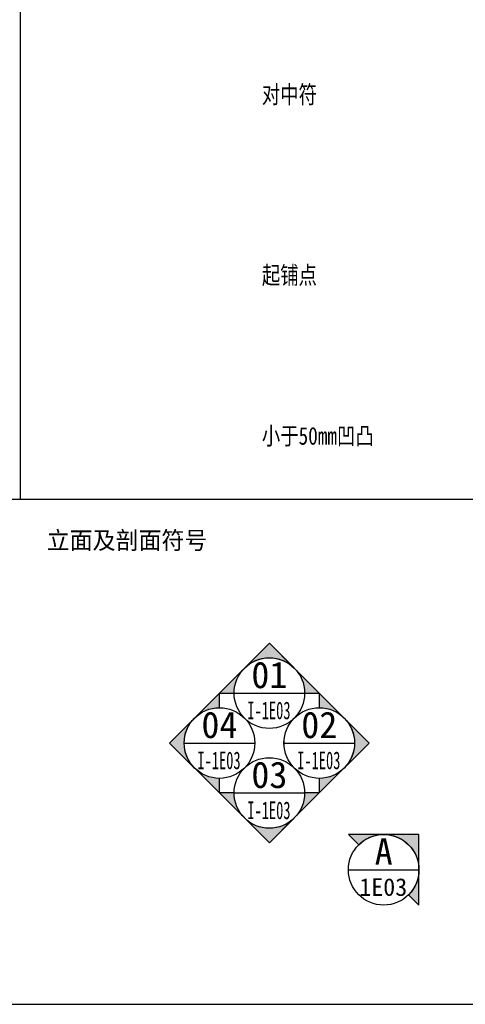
# Model space of a CAD drawing. Header units: millimetres. Extents: x 2430 to 3210, y 1273 to 1693.
# Tile 1 of 4: x 2624 to 2674, y 1273 to 1384. Entities that reach past the tile are written whole.
import ezdxf
from ezdxf.enums import TextEntityAlignment as Align

# ---------------------------------------------------------------- set-up
doc = ezdxf.new("R2010")
doc.units = ezdxf.units.MM
doc.set_wipeout_variables(frame=1)
doc.layers.add('PUB_DIM_标注50', color=50, linetype='Continuous')
doc.layers.add('WIPEOUT', color=250, linetype='Continuous', plot=False)
doc.styles.add('-宋体', font='txt', dxfattribs={"width": 0.8})
doc.styles.add('CSD常注', font='txt')
doc.styles.add('宋体', font='txt', dxfattribs={"width": 0.7})

# ---------------------------------------------------------------- blocks, each defined once
blk = doc.blocks.new('*U57')
blk.add_wipeout([(3.752101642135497, 1.3862659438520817), (3.996840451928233, 0.1589540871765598), (3.850340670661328, -1.083917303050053), (3.326942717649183, -2.220687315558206), (2.4778804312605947, -3.140080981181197), (1.3862659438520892, -3.7521016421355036), (0.15895408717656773, -3.996840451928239), (-1.083917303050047, -3.8503406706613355), (-2.2206873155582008, -3.326942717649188), (-3.1400809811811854, -2.477880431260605), (-3.752101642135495, -1.3862659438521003), (-3.996840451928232, -0.15895408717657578), (-3.850340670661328, 1.0839173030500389), (-3.326942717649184, 2.220687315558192), (-2.477880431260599, 3.1400809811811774), (-1.386265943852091, 3.7521016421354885), (-0.1589540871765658, 3.9968404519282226), (1.0839173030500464, 3.8503406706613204), (2.2206873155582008, 3.3269427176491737), (3.140080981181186, 2.4778804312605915)]).dxf.layer = 'WIPEOUT'
h = blk.add_hatch(color=8)
edge = h.paths.add_edge_path()
edge.add_line((2.828427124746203, -2.828427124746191), (4.000000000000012, -3.999999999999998))
edge.add_line((4.000000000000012, -3.999999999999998), (4.000000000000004, 4))
edge.add_line((4.000000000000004, 4.000000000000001), (-4, 3.999999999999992))
edge.add_line((-3.999999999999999, 3.999999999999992), (-2.828427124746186, 2.828427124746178))
edge.add_arc((6.488548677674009e-15, -8.166395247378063e-15), 3.999999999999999, -44.99999999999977, 135.0000000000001, ccw=False)
blk.add_line((-4, -5.981496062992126e-15), (3.999999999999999, -9.572047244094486e-15))
for points in [[(2.828427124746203, -2.828427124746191), (4.000000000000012, -3.999999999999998), (4.000000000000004, 4.000000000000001), (-3.999999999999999, 3.999999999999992), (-2.828427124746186, 2.828427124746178, -0.9999999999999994)], [(-5.77736665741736e-15, 3.999999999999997, -0.4142135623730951), (4.000000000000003, 2.002588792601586e-15), (3.999999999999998, 4.000000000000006), (-4.00100981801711e-15, 3.999999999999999)]]:
    blk.add_lwpolyline(points, format="xyb", close=True)
blk.add_circle((-1.196401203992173e-15, -5.981496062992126e-15), 3.999999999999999)
at = {"color": 0, "linetype": 'ByBlock', "style": '宋体'}
blk.add_attdef('1', text='', height=3, dxfattribs=at).set_placement((-4.440892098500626e-16, 0.5583333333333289), align=Align.CENTER)
at = {"color": 0, "linetype": 'ByBlock', "style": '宋体', "width": 0.6}
blk.add_attdef('2', text='', height=2, dxfattribs=at).set_placement((-0.05250836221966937, -2.801531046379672), align=Align.CENTER)
blk = doc.blocks.new('*U55')
blk.add_wipeout([(3.752101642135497, 1.3862659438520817), (3.996840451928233, 0.1589540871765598), (3.850340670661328, -1.083917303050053), (3.326942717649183, -2.220687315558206), (2.4778804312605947, -3.140080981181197), (1.3862659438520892, -3.7521016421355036), (0.15895408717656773, -3.996840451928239), (-1.083917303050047, -3.8503406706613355), (-2.2206873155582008, -3.326942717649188), (-3.1400809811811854, -2.477880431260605), (-3.752101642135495, -1.3862659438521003), (-3.996840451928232, -0.15895408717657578), (-3.850340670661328, 1.0839173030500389), (-3.326942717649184, 2.220687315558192), (-2.477880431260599, 3.1400809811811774), (-1.386265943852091, 3.7521016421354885), (-0.1589540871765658, 3.9968404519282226), (1.0839173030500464, 3.8503406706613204), (2.2206873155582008, 3.3269427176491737), (3.140080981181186, 2.4778804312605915)]).dxf.layer = 'WIPEOUT'
h = blk.add_hatch(color=8)
edge = h.paths.add_edge_path()
edge.add_line((4.000000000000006, 7.610862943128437e-15), (5.656854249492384, 1.08144284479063e-14))
edge.add_line((5.656854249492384, 1.08144284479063e-14), (-6.217248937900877e-15, 5.656854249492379))
edge.add_line((-6.505130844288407e-15, 5.656854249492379), (-5.656854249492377, -1.4210854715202e-14))
edge.add_line((-5.656854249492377, -1.389553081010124e-14), (-3.999999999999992, -1.352661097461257e-14))
edge.add_arc((7.105427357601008e-15, -5.400364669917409e-15), 3.999999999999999, 2.2737367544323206e-13, 180.0000000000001, ccw=False)
blk.add_line((-4, -5.981496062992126e-15), (3.999999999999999, -9.572047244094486e-15))
for points in [[(4.000000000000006, 7.610862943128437e-15), (5.656854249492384, 1.08144284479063e-14), (-6.505130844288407e-15, 5.656854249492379), (-5.656854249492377, -1.389553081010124e-14), (-3.999999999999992, -1.352661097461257e-14, -0.9999999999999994)], [(-2.828427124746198, 2.828427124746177, -0.4142135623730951), (2.828427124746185, 2.828427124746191), (-1.431615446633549e-14, 5.656854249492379), (-2.828427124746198, 2.82842712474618)]]:
    blk.add_lwpolyline(points, format="xyb", close=True)
blk.add_circle((-1.196401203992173e-15, -5.981496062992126e-15), 3.999999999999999)
at = {"color": 0, "linetype": 'ByBlock', "style": '宋体'}
blk.add_attdef('1', text='', height=3, dxfattribs=at).set_placement((-4.440892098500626e-16, 0.5583333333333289), align=Align.CENTER)
at = {"color": 0, "linetype": 'ByBlock', "style": '宋体', "width": 0.6}
blk.add_attdef('2', text='', height=2, dxfattribs=at).set_placement((-0.05250836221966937, -2.801531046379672), align=Align.CENTER)
blk = doc.blocks.new('*U56')
blk.add_wipeout([(3.752101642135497, 1.3862659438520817), (3.996840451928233, 0.1589540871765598), (3.850340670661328, -1.083917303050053), (3.326942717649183, -2.220687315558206), (2.4778804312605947, -3.140080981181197), (1.3862659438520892, -3.7521016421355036), (0.15895408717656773, -3.996840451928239), (-1.083917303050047, -3.8503406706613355), (-2.2206873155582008, -3.326942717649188), (-3.1400809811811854, -2.477880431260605), (-3.752101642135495, -1.3862659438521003), (-3.996840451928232, -0.15895408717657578), (-3.850340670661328, 1.0839173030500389), (-3.326942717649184, 2.220687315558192), (-2.477880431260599, 3.1400809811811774), (-1.386265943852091, 3.7521016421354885), (-0.1589540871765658, 3.9968404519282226), (1.0839173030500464, 3.8503406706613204), (2.2206873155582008, 3.3269427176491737), (3.140080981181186, 2.4778804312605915)]).dxf.layer = 'WIPEOUT'
h = blk.add_hatch(color=8)
edge = h.paths.add_edge_path()
edge.add_line((1.344760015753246e-15, -4.000000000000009), (-2.073794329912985e-15, -5.656854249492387))
edge.add_line((-2.073794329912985e-15, -5.656854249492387), (5.656854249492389, -1.865174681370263e-14))
edge.add_line((5.656854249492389, -1.834608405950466e-14), (1.865174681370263e-14, 5.656854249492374))
edge.add_line((1.84349092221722e-14, 5.656854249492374), (1.218170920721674e-14, 3.99999999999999))
edge.add_arc((4.320743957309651e-15, -9.547918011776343e-15), 3.999999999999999, -90.00000000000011, 89.99999999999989, ccw=False)
blk.add_line((-4, -5.981496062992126e-15), (3.999999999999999, -9.572047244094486e-15))
for points in [[(1.344760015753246e-15, -4.000000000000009), (-2.073794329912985e-15, -5.656854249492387), (5.656854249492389, -1.834608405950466e-14), (1.84349092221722e-14, 5.656854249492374), (1.218170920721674e-14, 3.99999999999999, -0.9999999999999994)], [(2.828427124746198, 2.828427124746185, -0.4142135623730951), (2.82842712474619, -2.828427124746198), (5.656854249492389, -1.053506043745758e-14), (2.828427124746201, 2.828427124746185)]]:
    blk.add_lwpolyline(points, format="xyb", close=True)
blk.add_circle((-1.196401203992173e-15, -5.981496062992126e-15), 3.999999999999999)
at = {"color": 0, "linetype": 'ByBlock', "style": '宋体'}
blk.add_attdef('1', text='', height=3, dxfattribs=at).set_placement((-4.440892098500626e-16, 0.5583333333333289), align=Align.CENTER)
at = {"color": 0, "linetype": 'ByBlock', "style": '宋体', "width": 0.6}
blk.add_attdef('2', text='', height=2, dxfattribs=at).set_placement((-0.05250836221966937, -2.801531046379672), align=Align.CENTER)
blk = doc.blocks.new('*U58')
blk.add_wipeout([(3.752101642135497, 1.3862659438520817), (3.996840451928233, 0.1589540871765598), (3.850340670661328, -1.083917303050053), (3.326942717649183, -2.220687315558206), (2.4778804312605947, -3.140080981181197), (1.3862659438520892, -3.7521016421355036), (0.15895408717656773, -3.996840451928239), (-1.083917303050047, -3.8503406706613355), (-2.2206873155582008, -3.326942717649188), (-3.1400809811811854, -2.477880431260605), (-3.752101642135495, -1.3862659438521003), (-3.996840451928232, -0.15895408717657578), (-3.850340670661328, 1.0839173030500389), (-3.326942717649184, 2.220687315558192), (-2.477880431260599, 3.1400809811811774), (-1.386265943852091, 3.7521016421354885), (-0.1589540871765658, 3.9968404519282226), (1.0839173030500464, 3.8503406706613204), (2.2206873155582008, 3.3269427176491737), (3.140080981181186, 2.4778804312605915)]).dxf.layer = 'WIPEOUT'
h = blk.add_hatch(color=8)
edge = h.paths.add_edge_path()
edge.add_line((8.053945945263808e-16, 3.999999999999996), (2.016575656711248e-15, 5.656854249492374))
edge.add_line((2.016575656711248e-15, 5.656854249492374), (-5.656854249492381, -8.881784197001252e-16))
edge.add_line((-5.656854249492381, -1.15335186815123e-15), (-3.552713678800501e-15, -5.656854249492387))
edge.add_line((-3.419240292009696e-15, -5.656854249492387), (6.26586439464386e-16, -4.000000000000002))
edge.add_arc((3.158481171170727e-15, -2.664535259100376e-15), 3.999999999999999, 90.00000000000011, 269.99999999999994, ccw=False)
blk.add_line((-4, -5.981496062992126e-15), (3.999999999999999, -9.572047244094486e-15))
for points in [[(8.053945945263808e-16, 3.999999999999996), (2.016575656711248e-15, 5.656854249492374), (-5.656854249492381, -1.15335186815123e-15), (-3.419240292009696e-15, -5.656854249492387), (6.26586439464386e-16, -4.000000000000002, -0.9999999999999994)], [(-2.828427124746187, -2.8284271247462, -0.4142135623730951), (-2.828427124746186, 2.828427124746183), (-5.656854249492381, -8.964375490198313e-15), (-2.828427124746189, -2.8284271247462)]]:
    blk.add_lwpolyline(points, format="xyb", close=True)
blk.add_circle((-1.196401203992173e-15, -5.981496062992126e-15), 3.999999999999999)
at = {"color": 0, "linetype": 'ByBlock', "style": '宋体'}
blk.add_attdef('1', text='', height=3, dxfattribs=at).set_placement((-4.440892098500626e-16, 0.5583333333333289), align=Align.CENTER)
at = {"color": 0, "linetype": 'ByBlock', "style": '宋体', "width": 0.6}
blk.add_attdef('2', text='', height=2, dxfattribs=at).set_placement((-0.05250836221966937, -2.801531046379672), align=Align.CENTER)
blk = doc.blocks.new('*U59')
blk.add_wipeout([(3.752101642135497, 1.3862659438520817), (3.996840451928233, 0.1589540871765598), (3.850340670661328, -1.083917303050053), (3.326942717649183, -2.220687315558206), (2.4778804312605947, -3.140080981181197), (1.3862659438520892, -3.7521016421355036), (0.15895408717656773, -3.996840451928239), (-1.083917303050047, -3.8503406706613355), (-2.2206873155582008, -3.326942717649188), (-3.1400809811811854, -2.477880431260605), (-3.752101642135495, -1.3862659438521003), (-3.996840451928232, -0.15895408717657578), (-3.850340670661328, 1.0839173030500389), (-3.326942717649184, 2.220687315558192), (-2.477880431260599, 3.1400809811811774), (-1.386265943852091, 3.7521016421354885), (-0.1589540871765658, 3.9968404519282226), (1.0839173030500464, 3.8503406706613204), (2.2206873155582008, 3.3269427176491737), (3.140080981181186, 2.4778804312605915)]).dxf.layer = 'WIPEOUT'
h = blk.add_hatch(color=8)
edge = h.paths.add_edge_path()
edge.add_line((-3.999999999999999, 1.252568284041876e-15), (-5.656854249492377, 6.675589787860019e-15))
edge.add_line((-5.656854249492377, 6.675589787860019e-15), (-1.509903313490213e-14, -5.65685424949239))
edge.add_line((-1.546865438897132e-14, -5.65685424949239), (5.656854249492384, -2.753353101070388e-14))
edge.add_line((5.656854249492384, -2.752047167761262e-14), (4, -1.926280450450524e-14))
edge.add_arc((4.440892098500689e-16, -6.562627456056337e-15), 3.999999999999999, 179.9999999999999, 359.9999999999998, ccw=False)
blk.add_line((-4, -5.981496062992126e-15), (3.999999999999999, -9.572047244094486e-15))
for points in [[(-3.999999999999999, 1.252568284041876e-15), (-5.656854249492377, 6.675589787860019e-15), (-1.546865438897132e-14, -5.65685424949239), (5.656854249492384, -2.752047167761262e-14), (4, -1.926280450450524e-14, -0.9999999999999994)], [(2.828427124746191, -2.828427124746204, -0.4142135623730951), (-2.828427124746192, -2.828427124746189), (-7.657630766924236e-15, -5.65685424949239), (2.828427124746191, -2.828427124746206)]]:
    blk.add_lwpolyline(points, format="xyb", close=True)
blk.add_circle((-1.196401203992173e-15, -5.981496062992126e-15), 3.999999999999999)
at = {"color": 0, "linetype": 'ByBlock', "style": '宋体'}
blk.add_attdef('1', text='', height=3, dxfattribs=at).set_placement((-4.440892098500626e-16, 0.5583333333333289), align=Align.CENTER)
at = {"color": 0, "linetype": 'ByBlock', "style": '宋体', "width": 0.6}
blk.add_attdef('2', text='', height=2, dxfattribs=at).set_placement((-0.05250836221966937, -2.801531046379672), align=Align.CENTER)

msp = doc.modelspace()

# ---------------------------------------------------------------- linework, layer by layer
at = {"color": 250}
for p, q in [((2623.624935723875, 1329.737614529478), (2623.624935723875, 1645.581150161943)), ((2773.624935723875, 1329.737614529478), (2495.082021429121, 1329.737614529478))]:
    msp.add_line(p, q, dxfattribs=at)
msp.add_lwpolyline([(2430.153599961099, 1272.558692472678), (3209.657908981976, 1272.558692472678), (3209.657908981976, 1692.558692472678), (2430.153599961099, 1692.558692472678)], close=True)

# ---------------------------------------------------------------- texts
at = {"layer": 'PUB_DIM_标注50', "char_height": 2, "width": 20.12179700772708, "attachment_point": 1, "style": '-宋体'}
for s, insert in [('对中符', (2650.97590324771, 1376.606835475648)), ('起铺点', (2650.97590324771, 1356.145901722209)), ('小于50mm凹凸', (2650.97590324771, 1337.943123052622))]:
    msp.add_mtext(s, dxfattribs=dict(at, insert=insert))
at = {"layer": 'PUB_DIM_标注50', "color": 50, "insert": (2626.591848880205, 1326.118134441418), "char_height": 2, "width": 146.4746042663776, "attachment_point": 1, "style": 'CSD常注'}
msp.add_mtext('立面及剖面符号', dxfattribs=at)

# ---------------------------------------------------------------- next in the draw order: block references
at = {"layer": 'PUB_DIM_标注50', "color": 30}
ref = msp.add_blockref('*U55', (2651.823969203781, 1307.809641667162), dxfattribs=at)
ref.add_attrib('1', '01', dxfattribs={"layer": '0', "color": 0, "linetype": 'ByBlock', "height": 3, "style": '宋体'}).set_placement((2651.823969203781, 1308.367975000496), align=Align.CENTER)
ref.add_attrib('2', 'I-1E03', dxfattribs={"layer": '0', "color": 0, "linetype": 'ByBlock', "height": 2, "style": '宋体', "width": 0.6}).set_placement((2651.771460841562, 1304.848533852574), align=Align.CENTER)
ref = msp.add_blockref('*U57', (2664.781237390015, 1287.800072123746), dxfattribs=at)
ref.add_attrib('1', 'A', dxfattribs={"layer": '0', "color": 0, "linetype": 'ByBlock', "height": 3, "style": '宋体'}).set_placement((2664.781237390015, 1288.358405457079), align=Align.CENTER)
ref.add_attrib('2', '1E03', dxfattribs={"layer": '0', "color": 0, "linetype": 'ByBlock', "height": 2, "style": '宋体'}).set_placement((2664.728729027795, 1284.838964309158), align=Align.CENTER)

# ---------------------------------------------------------------- next in the draw order: block references
ref = msp.add_blockref('*U58', (2646.167114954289, 1302.15278741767), dxfattribs=at)
ref.add_attrib('1', '04', dxfattribs={"layer": '0', "color": 0, "linetype": 'ByBlock', "height": 3, "style": '宋体'}).set_placement((2646.167114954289, 1302.711120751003), align=Align.CENTER)
ref.add_attrib('2', 'I-1E03', dxfattribs={"layer": '0', "color": 0, "linetype": 'ByBlock', "height": 2, "style": '宋体', "width": 0.6}).set_placement((2646.114606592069, 1299.191679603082), align=Align.CENTER)
ref = msp.add_blockref('*U56', (2657.480823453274, 1302.15278741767), dxfattribs=at)
ref.add_attrib('1', '02', dxfattribs={"layer": '0', "color": 0, "linetype": 'ByBlock', "height": 3, "style": '宋体'}).set_placement((2657.480823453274, 1302.711120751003), align=Align.CENTER)
ref.add_attrib('2', 'I-1E03', dxfattribs={"layer": '0', "color": 0, "linetype": 'ByBlock', "height": 2, "style": '宋体', "width": 0.6}).set_placement((2657.428315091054, 1299.191679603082), align=Align.CENTER)

# ---------------------------------------------------------------- next in the draw order: block references
ref = msp.add_blockref('*U59', (2651.823969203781, 1296.495933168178), dxfattribs=at)
ref.add_attrib('1', '03', dxfattribs={"layer": '0', "color": 0, "linetype": 'ByBlock', "height": 3, "style": '宋体'}).set_placement((2651.823969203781, 1297.054266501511), align=Align.CENTER)
ref.add_attrib('2', 'I-1E03', dxfattribs={"layer": '0', "color": 0, "linetype": 'ByBlock', "height": 2, "style": '宋体', "width": 0.6}).set_placement((2651.771460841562, 1293.53482535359), align=Align.CENTER)

doc.saveas('drawing.dxf')
